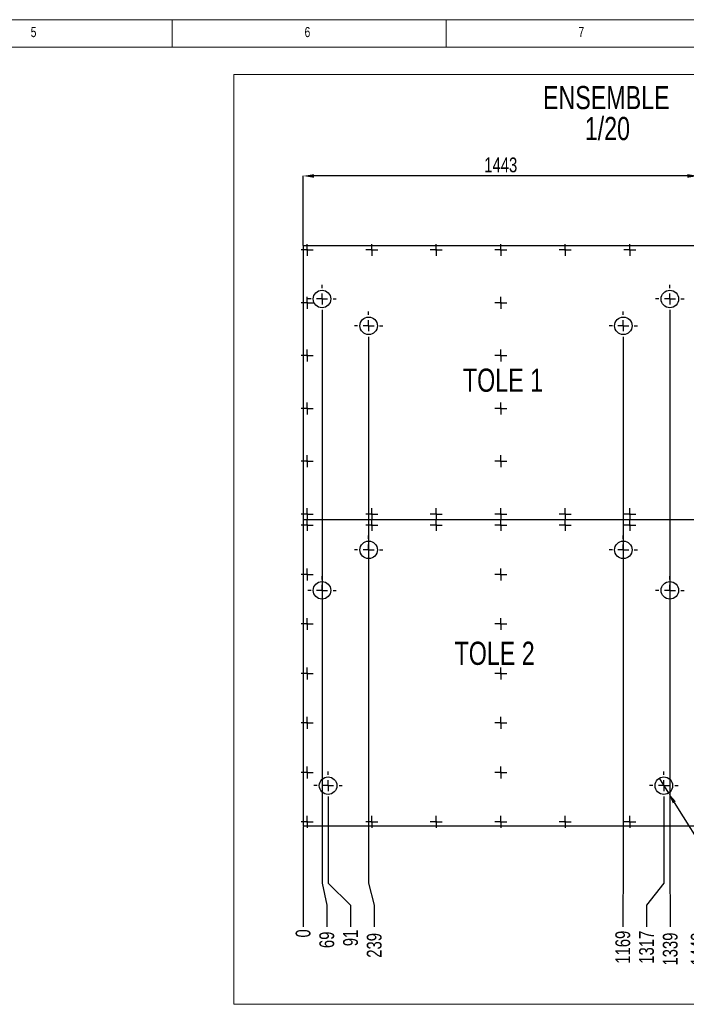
# Model space of a CAD drawing. Header units: millimetres. Extents: x 5 to 415, y 5 to 292.
# Tile 4 of 5: x 232 to 354, y 112 to 292. Entities that reach past the tile are written whole.
import ezdxf

# ---------------------------------------------------------------- set-up
doc = ezdxf.new("R2010")
doc.units = ezdxf.units.MM
doc.header["$PDSIZE"] = -1
doc.linetypes.add('CENTERX2', pattern=[20.32, 12.7, -2.54, 2.54, -2.54])
for name, color, linetype in [('COTES', 1, 'Continuous'), ('GRAVURE', 9, 'Continuous'), ('NOTES', 6, 'Continuous'), ('TRAIT-MIXTES', 3, 'CENTERX2')]:
    doc.layers.add(name, color=color, linetype=linetype)
doc.layers.add('TRAIT-FORT', color=4, linetype='Continuous', lineweight=25)
doc.styles.add('SLDTEXTSTYLE0', font='TXT', dxfattribs={"width": 0.75})
doc.dimstyles.new('SLDDIMSTYLE3', dxfattribs={"dimtxt": 2.7, "dimasz": 0.333333, "dimexe": 0, "dimexo": 0.0625, "dimgap": 0.675, "dimtad": 0, "dimtih": 1, "dimtoh": 1, "dimdec": 0, "dimlfac": 20, "dimrnd": 1e-09, "dimdsep": 46, "dimtxsty": 'SLDTEXTSTYLE0', "dimblk1": 'ORIGIN', "dimblk2": 'ORIGIN', "dimsah": 1, "dimcen": 0.09, "dimadec": 0, "dimazin": 2, "dimtfac": 1, "dimtdec": 0, "dimtofl": 0, "dimtmove": 0, "dimatfit": 3, "dimldrblk": 'ORIGIN', "dimfxl": 1, "dimfrac": 2, "dimtolj": 1, "dimtzin": 12, "dimarcsym": 0})
doc.dimstyles.new('SLDDIMSTYLE4', dxfattribs={"dimtxt": 2.7, "dimasz": 2, "dimexe": 0, "dimexo": 0.0625, "dimgap": 0.675, "dimtad": 0, "dimtih": 1, "dimtoh": 1, "dimdec": 0, "dimlfac": 20, "dimrnd": 1e-09, "dimzin": 12, "dimdsep": 46, "dimtxsty": 'SLDTEXTSTYLE0', "dimsah": 1, "dimcen": 0.09, "dimadec": 0, "dimazin": 3, "dimtfac": 1, "dimtdec": 0, "dimtofl": 0, "dimtmove": 0, "dimatfit": 3, "dimfxl": 1, "dimfrac": 2, "dimtolj": 1, "dimtzin": 12, "dimarcsym": 0})
doc.dimstyles.new('SLDDIMSTYLE5', dxfattribs={"dimtxt": 2.7, "dimasz": 2, "dimexe": 0, "dimexo": 0.0625, "dimgap": 0.675, "dimtad": 0, "dimtih": 1, "dimtoh": 1, "dimdec": 0, "dimlfac": 20, "dimrnd": 1e-09, "dimzin": 12, "dimdsep": 46, "dimtxsty": 'SLDTEXTSTYLE0', "dimblk1": 'NONE', "dimsah": 1, "dimcen": 0, "dimadec": 0, "dimazin": 3, "dimtfac": 1, "dimtdec": 0, "dimtmove": 0, "dimatfit": 3, "dimldrblk": 'NONE', "dimfxl": 1, "dimfrac": 2, "dimtolj": 1, "dimtzin": 12, "dimarcsym": 0})
doc.dimstyles.new('SLDDIMSTYLE6', dxfattribs={"dimtxt": 2.7, "dimasz": 2, "dimexe": 0, "dimexo": 0.0625, "dimgap": 0.675, "dimtad": 1, "dimdec": 0, "dimlfac": 20, "dimrnd": 1e-09, "dimzin": 12, "dimdsep": 46, "dimtxsty": 'SLDTEXTSTYLE0', "dimsah": 1, "dimcen": 0.09, "dimadec": 0, "dimazin": 3, "dimtfac": 1, "dimtdec": 0, "dimtofl": 0, "dimtmove": 0, "dimatfit": 3, "dimfxl": 1, "dimfrac": 2, "dimtolj": 1, "dimtzin": 12, "dimarcsym": 0})

# ---------------------------------------------------------------- blocks, each defined once
blk = doc.blocks.new('SW_NOTE_1')
at = {"layer": 'NOTES', "color": 0, "char_height": 4.233, "attachment_point": 2, "style": 'SLDTEXTSTYLE0'}
for s, insert in [('ENSEMBLE', (13.16, 5.46)), ('1/20', (13.36, -0.19))]:
    blk.add_mtext(s, dxfattribs=dict(at, insert=insert))
blk = doc.blocks.new('_D_27')
at = {"layer": 'COTES', "color": 0, "lineweight": -2, "transparency": 16777216}
blk.add_line((283.9, 144.61), (283.9, 126.23), dxfattribs=at)
at = {"layer": 'Defpoints', "color": 0, "transparency": 16777216}
for p in [(283.9, 144.67), (283.9, 144.67), (283.9, 126.23)]:
    blk.add_point(p, dxfattribs=at)
at = {"layer": 'COTES', "color": 0, "transparency": 16777216, "insert": (283.9, 125.05), "char_height": 2.7, "attachment_point": 5, "rotation": 90, "style": 'SLDTEXTSTYLE0'}
blk.add_mtext('\\A1;0', dxfattribs=at)
blk = doc.blocks.new('_Origin')
at = {"color": 0, "linetype": 'ByBlock', "lineweight": -2}
blk.add_line((0, 0), (-1, 0), dxfattribs=at)
blk.add_circle((0, 0), 0.5, dxfattribs=at)
blk = doc.blocks.new('_D_28')
at = {"layer": 'COTES', "color": 0, "lineweight": -2, "transparency": 16777216}
for p, q in [((287.35, 238.31), (287.35, 134.23)), ((287.35, 134.23), (288.23, 130.23)), ((288.23, 130.23), (288.23, 126.23))]:
    blk.add_line(p, q, dxfattribs=at)
at = {"layer": 'Defpoints', "color": 0, "transparency": 16777216}
for p in [(287.35, 238.37), (283.9, 144.67), (288.23, 126.23)]:
    blk.add_point(p, dxfattribs=at)
at = {"layer": 'COTES', "color": 0, "transparency": 16777216, "insert": (288.23, 123.87), "char_height": 2.7, "attachment_point": 5, "rotation": 90, "style": 'SLDTEXTSTYLE0'}
blk.add_mtext('\\A1;69', dxfattribs=at)
blk = doc.blocks.new('_D_29')
at = {"layer": 'COTES', "color": 0, "lineweight": -2, "transparency": 16777216}
for p, q in [((288.45, 149.38), (288.45, 134.23)), ((288.45, 134.23), (292.56, 130.23)), ((292.56, 130.23), (292.56, 126.23))]:
    blk.add_line(p, q, dxfattribs=at)
at = {"layer": 'Defpoints', "color": 0, "transparency": 16777216}
for p in [(288.45, 149.44), (283.9, 144.67), (292.56, 126.23)]:
    blk.add_point(p, dxfattribs=at)
at = {"layer": 'COTES', "color": 0, "transparency": 16777216, "insert": (292.56, 124.21), "char_height": 2.7, "attachment_point": 5, "rotation": 90, "style": 'SLDTEXTSTYLE0'}
blk.add_mtext('\\A1;91', dxfattribs=at)
blk = doc.blocks.new('_D_30')
at = {"layer": 'COTES', "color": 0, "lineweight": -2, "transparency": 16777216}
for p, q in [((295.85, 233.41), (295.85, 134.23)), ((295.85, 134.23), (296.89, 130.23)), ((296.89, 130.23), (296.89, 126.23))]:
    blk.add_line(p, q, dxfattribs=at)
at = {"layer": 'Defpoints', "color": 0, "transparency": 16777216}
for p in [(295.85, 233.47), (283.9, 144.67), (296.89, 126.23)]:
    blk.add_point(p, dxfattribs=at)
at = {"layer": 'COTES', "color": 0, "transparency": 16777216, "insert": (296.89, 122.86), "char_height": 2.7, "attachment_point": 5, "rotation": 90, "style": 'SLDTEXTSTYLE0'}
blk.add_mtext('\\A1;239', dxfattribs=at)
blk = doc.blocks.new('_D_31')
at = {"layer": 'COTES', "color": 0, "lineweight": -2, "transparency": 16777216}
for p, q in [((342.35, 233.41), (342.35, 134.23)), ((342.35, 134.23), (342.27, 130.23)), ((342.27, 130.23), (342.27, 126.23))]:
    blk.add_line(p, q, dxfattribs=at)
at = {"layer": 'Defpoints', "color": 0, "transparency": 16777216}
for p in [(342.35, 233.47), (283.9, 144.67), (342.27, 126.23)]:
    blk.add_point(p, dxfattribs=at)
at = {"layer": 'COTES', "color": 0, "transparency": 16777216, "insert": (342.27, 122.52), "char_height": 2.7, "attachment_point": 5, "rotation": 90, "style": 'SLDTEXTSTYLE0'}
blk.add_mtext('\\A1;1169', dxfattribs=at)
blk = doc.blocks.new('_D_32')
at = {"layer": 'COTES', "color": 0, "lineweight": -2, "transparency": 16777216}
for p, q in [((349.75, 149.38), (349.75, 134.23)), ((349.75, 134.23), (346.6, 130.23)), ((346.6, 130.23), (346.6, 126.23))]:
    blk.add_line(p, q, dxfattribs=at)
at = {"layer": 'Defpoints', "color": 0, "transparency": 16777216}
for p in [(349.75, 149.44), (283.9, 144.67), (346.6, 126.23)]:
    blk.add_point(p, dxfattribs=at)
at = {"layer": 'COTES', "color": 0, "transparency": 16777216, "insert": (346.6, 122.52), "char_height": 2.7, "attachment_point": 5, "rotation": 90, "style": 'SLDTEXTSTYLE0'}
blk.add_mtext('\\A1;1317', dxfattribs=at)
blk = doc.blocks.new('_D_33')
at = {"layer": 'COTES', "color": 0, "lineweight": -2, "transparency": 16777216}
for p, q in [((350.85, 238.31), (350.85, 134.23)), ((350.85, 134.23), (350.93, 130.23)), ((350.93, 130.23), (350.93, 126.23))]:
    blk.add_line(p, q, dxfattribs=at)
at = {"layer": 'Defpoints', "color": 0, "transparency": 16777216}
for p in [(350.85, 238.37), (283.9, 144.67), (350.93, 126.23)]:
    blk.add_point(p, dxfattribs=at)
at = {"layer": 'COTES', "color": 0, "transparency": 16777216, "insert": (350.93, 122.18), "char_height": 2.7, "attachment_point": 5, "rotation": 90, "style": 'SLDTEXTSTYLE0'}
blk.add_mtext('\\A1;1339', dxfattribs=at)
blk = doc.blocks.new('_D_34')
at = {"layer": 'COTES', "color": 0, "lineweight": -2, "transparency": 16777216}
blk.add_line((356.05, 144.61), (356.05, 126.23), dxfattribs=at)
at = {"layer": 'Defpoints', "color": 0, "transparency": 16777216}
for p in [(283.9, 144.67), (356.05, 144.67), (356.05, 126.23)]:
    blk.add_point(p, dxfattribs=at)
at = {"layer": 'COTES', "color": 0, "transparency": 16777216, "insert": (356.05, 122.18), "char_height": 2.7, "attachment_point": 5, "rotation": 90, "style": 'SLDTEXTSTYLE0'}
blk.add_mtext('\\A1;1443', dxfattribs=at)
blk = doc.blocks.new('_D_35')
at = {"layer": 'COTES', "color": 0, "lineweight": -2, "transparency": 16777216}
for p, q in [((348.9, 153.4), (350.6, 150.69)), ((360.36, 135.12), (351.67, 148.99)), ((364.27, 135.12), (360.36, 135.12))]:
    blk.add_line(p, q, dxfattribs=at)
at = {"layer": 'COTES', "color": 0, "transparency": 16777216}
blk.add_solid([(351.95, 149.17), (351.38, 148.81), (350.6, 150.69)], dxfattribs=at)
at = {"layer": 'Defpoints', "color": 0, "transparency": 16777216}
for p in [(348.9, 153.4), (350.6, 150.69)]:
    blk.add_point(p, dxfattribs=at)
at = {"layer": 'COTES', "color": 0, "transparency": 16777216, "insert": (364.94, 136.47), "char_height": 2.7, "attachment_point": 1, "style": 'SLDTEXTSTYLE0'}
blk.add_mtext('\\A1;10x GRAVURES ∅64', dxfattribs=at)
blk = doc.blocks.new('_None')
blk = doc.blocks.new('_D_36')
at = {"layer": 'COTES', "color": 0, "lineweight": -2, "transparency": 16777216}
for p, q in [((283.9, 250.73), (283.9, 263.45)), ((354.05, 263.45), (285.9, 263.45)), ((356.05, 250.73), (356.05, 263.45))]:
    blk.add_line(p, q, dxfattribs=at)
at = {"layer": 'COTES', "color": 0, "transparency": 16777216}
for points in [[(285.9, 263.78), (285.9, 263.11), (283.9, 263.45)], [(354.05, 263.78), (354.05, 263.11), (356.05, 263.45)]]:
    blk.add_solid(points, dxfattribs=at)
at = {"layer": 'Defpoints', "color": 0, "transparency": 16777216}
for p in [(283.9, 263.45), (283.9, 250.67), (356.05, 250.67)]:
    blk.add_point(p, dxfattribs=at)
at = {"layer": 'COTES', "color": 0, "transparency": 16777216, "insert": (319.98, 266.82), "char_height": 2.7, "attachment_point": 2, "style": 'SLDTEXTSTYLE0'}
blk.add_mtext('\\A1;1443', dxfattribs=at)
blk = doc.blocks.new('SW_CENTERMARKSYMBOL_35')
at = {"layer": 'TRAIT-MIXTES', "color": 0}
for p, q in [((-1, 0), (-1.09, 0)), ((0, 0), (-1, 0)), ((0, 1), (0, 1.09)), ((0, 0), (0, 1)), ((0, 0), (0, -1)), ((0, 0), (1, 0)), ((1, 0), (1.09, 0)), ((0, -1), (0, -1.09))]:
    blk.add_line(p, q, dxfattribs=at)
blk = doc.blocks.new('SW_CENTERMARKSYMBOL_36')
at = {"layer": 'TRAIT-MIXTES', "color": 0}
for p, q in [((-1, 0), (-1.09, 0)), ((0, 0), (-1, 0)), ((0, 1), (0, 1.09)), ((0, 0), (0, 1)), ((0, 0), (0, -1)), ((0, 0), (1, 0)), ((1, 0), (1.09, 0)), ((0, -1), (0, -1.09))]:
    blk.add_line(p, q, dxfattribs=at)
blk = doc.blocks.new('SW_CENTERMARKSYMBOL_37')
at = {"layer": 'TRAIT-MIXTES', "color": 0}
for p, q in [((-1, 0), (-1.09, 0)), ((0, 0), (-1, 0)), ((0, 1), (0, 1.09)), ((0, 0), (0, 1)), ((0, 0), (0, -1)), ((0, 0), (1, 0)), ((1, 0), (1.09, 0)), ((0, -1), (0, -1.09))]:
    blk.add_line(p, q, dxfattribs=at)
blk = doc.blocks.new('SW_CENTERMARKSYMBOL_38')
at = {"layer": 'TRAIT-MIXTES', "color": 0}
for p, q in [((-1, 0), (-1.09, 0)), ((0, 0), (-1, 0)), ((0, 1), (0, 1.09)), ((0, 0), (0, 1)), ((0, 0), (0, -1)), ((0, 0), (1, 0)), ((1, 0), (1.09, 0)), ((0, -1), (0, -1.09))]:
    blk.add_line(p, q, dxfattribs=at)
blk = doc.blocks.new('SW_CENTERMARKSYMBOL_39')
at = {"layer": 'TRAIT-MIXTES', "color": 0}
for p, q in [((-1, 0), (-1.09, 0)), ((0, 0), (-1, 0)), ((0, 1), (0, 1.09)), ((0, 0), (0, 1)), ((0, 0), (0, -1)), ((0, 0), (1, 0)), ((1, 0), (1.09, 0)), ((0, -1), (0, -1.09))]:
    blk.add_line(p, q, dxfattribs=at)
blk = doc.blocks.new('SW_CENTERMARKSYMBOL_45')
at = {"layer": 'TRAIT-MIXTES', "color": 0}
for p, q in [((-1, 0), (-1.09, 0)), ((0, 0), (-1, 0)), ((0, 1), (0, 1.09)), ((0, 0), (0, 1)), ((0, 0), (0, -1)), ((0, 0), (1, 0)), ((1, 0), (1.09, 0)), ((0, -1), (0, -1.09))]:
    blk.add_line(p, q, dxfattribs=at)
blk = doc.blocks.new('SW_CENTERMARKSYMBOL_46')
at = {"layer": 'TRAIT-MIXTES', "color": 0}
for p, q in [((-1, 0), (-1.09, 0)), ((0, 0), (-1, 0)), ((0, 1), (0, 1.09)), ((0, 0), (0, 1)), ((0, 0), (0, -1)), ((0, 0), (1, 0)), ((1, 0), (1.09, 0)), ((0, -1), (0, -1.09))]:
    blk.add_line(p, q, dxfattribs=at)
blk = doc.blocks.new('SW_CENTERMARKSYMBOL_47')
at = {"layer": 'TRAIT-MIXTES', "color": 0}
for p, q in [((-1, 0), (-1.09, 0)), ((0, 0), (-1, 0)), ((0, 1), (0, 1.09)), ((0, 0), (0, 1)), ((0, 0), (0, -1)), ((0, 0), (1, 0)), ((1, 0), (1.09, 0)), ((0, -1), (0, -1.09))]:
    blk.add_line(p, q, dxfattribs=at)
blk = doc.blocks.new('SW_CENTERMARKSYMBOL_48')
at = {"layer": 'TRAIT-MIXTES', "color": 0}
for p, q in [((-1, 0), (-1.09, 0)), ((0, 0), (-1, 0)), ((0, 1), (0, 1.09)), ((0, 0), (0, 1)), ((0, 0), (0, -1)), ((0, 0), (1, 0)), ((1, 0), (1.09, 0)), ((0, -1), (0, -1.09))]:
    blk.add_line(p, q, dxfattribs=at)
blk = doc.blocks.new('SW_CENTERMARKSYMBOL_49')
at = {"layer": 'TRAIT-MIXTES', "color": 0}
for p, q in [((-1, 0), (-1.09, 0)), ((0, 0), (-1, 0)), ((0, 1), (0, 1.09)), ((0, 0), (0, 1)), ((0, 0), (0, -1)), ((0, 0), (1, 0)), ((1, 0), (1.09, 0)), ((0, -1), (0, -1.09))]:
    blk.add_line(p, q, dxfattribs=at)
blk = doc.blocks.new('SW_CENTERMARKSYMBOL_51')
at = {"layer": 'TRAIT-MIXTES', "color": 0}
for p, q in [((-1, 0), (-1.09, 0)), ((0, 0), (-1, 0)), ((0, 1), (0, 1.09)), ((0, 0), (0, 1)), ((0, 0), (0, -1)), ((0, 0), (1, 0)), ((1, 0), (1.09, 0)), ((0, -1), (0, -1.09))]:
    blk.add_line(p, q, dxfattribs=at)
blk = doc.blocks.new('SW_CENTERMARKSYMBOL_52')
at = {"layer": 'TRAIT-MIXTES', "color": 0}
for p, q in [((-1, 0), (-1.09, 0)), ((0, 0), (-1, 0)), ((0, 1), (0, 1.09)), ((0, 0), (0, 1)), ((0, 0), (0, -1)), ((0, 0), (1, 0)), ((1, 0), (1.09, 0)), ((0, -1), (0, -1.09))]:
    blk.add_line(p, q, dxfattribs=at)
blk = doc.blocks.new('SW_CENTERMARKSYMBOL_53')
at = {"layer": 'TRAIT-MIXTES', "color": 0}
for p, q in [((-1, 0), (-1.09, 0)), ((0, 0), (-1, 0)), ((0, 1), (0, 1.09)), ((0, 0), (0, 1)), ((0, 0), (0, -1)), ((0, 0), (1, 0)), ((1, 0), (1.09, 0)), ((0, -1), (0, -1.09))]:
    blk.add_line(p, q, dxfattribs=at)
blk = doc.blocks.new('SW_CENTERMARKSYMBOL_54')
at = {"layer": 'TRAIT-MIXTES', "color": 0}
for p, q in [((-1, 0), (-1.09, 0)), ((0, 0), (-1, 0)), ((0, 1), (0, 1.09)), ((0, 0), (0, 1)), ((0, 0), (0, -1)), ((0, 0), (1, 0)), ((1, 0), (1.09, 0)), ((0, -1), (0, -1.09))]:
    blk.add_line(p, q, dxfattribs=at)
blk = doc.blocks.new('SW_CENTERMARKSYMBOL_55')
at = {"layer": 'TRAIT-MIXTES', "color": 0}
for p, q in [((-1, 0), (-1.09, 0)), ((0, 0), (-1, 0)), ((0, 1), (0, 1.09)), ((0, 0), (0, 1)), ((0, 0), (0, -1)), ((0, 0), (1, 0)), ((1, 0), (1.09, 0)), ((0, -1), (0, -1.09))]:
    blk.add_line(p, q, dxfattribs=at)
blk = doc.blocks.new('SW_CENTERMARKSYMBOL_56')
at = {"layer": 'TRAIT-MIXTES', "color": 0}
for p, q in [((-1, 0), (-1.09, 0)), ((0, 0), (-1, 0)), ((0, 1), (0, 1.09)), ((0, 0), (0, 1)), ((0, 0), (0, -1)), ((0, 0), (1, 0)), ((1, 0), (1.09, 0)), ((0, -1), (0, -1.09))]:
    blk.add_line(p, q, dxfattribs=at)
blk = doc.blocks.new('SW_CENTERMARKSYMBOL_58')
at = {"layer": 'TRAIT-MIXTES', "color": 0}
for p, q in [((-1, 0), (-1.09, 0)), ((0, 0), (-1, 0)), ((0, 1), (0, 1.09)), ((0, 0), (0, 1)), ((0, 0), (0, -1)), ((0, 0), (1, 0)), ((1, 0), (1.09, 0)), ((0, -1), (0, -1.09))]:
    blk.add_line(p, q, dxfattribs=at)
blk = doc.blocks.new('SW_CENTERMARKSYMBOL_59')
at = {"layer": 'TRAIT-MIXTES', "color": 0}
for p, q in [((-1, 0), (-1.09, 0)), ((0, 0), (-1, 0)), ((0, 1), (0, 1.09)), ((0, 0), (0, 1)), ((0, 0), (0, -1)), ((0, 0), (1, 0)), ((1, 0), (1.09, 0)), ((0, -1), (0, -1.09))]:
    blk.add_line(p, q, dxfattribs=at)
blk = doc.blocks.new('SW_CENTERMARKSYMBOL_60')
at = {"layer": 'TRAIT-MIXTES', "color": 0}
for p, q in [((-1, 0), (-1.09, 0)), ((0, 0), (-1, 0)), ((0, 1), (0, 1.09)), ((0, 0), (0, 1)), ((0, 0), (0, -1)), ((0, 0), (1, 0)), ((1, 0), (1.09, 0)), ((0, -1), (0, -1.09))]:
    blk.add_line(p, q, dxfattribs=at)
blk = doc.blocks.new('SW_CENTERMARKSYMBOL_61')
at = {"layer": 'TRAIT-MIXTES', "color": 0}
for p, q in [((-1, 0), (-1.09, 0)), ((0, 0), (-1, 0)), ((0, 1), (0, 1.09)), ((0, 0), (0, 1)), ((0, 0), (0, -1)), ((0, 0), (1, 0)), ((1, 0), (1.09, 0)), ((0, -1), (0, -1.09))]:
    blk.add_line(p, q, dxfattribs=at)
blk = doc.blocks.new('SW_CENTERMARKSYMBOL_62')
at = {"layer": 'TRAIT-MIXTES', "color": 0}
for p, q in [((-1, 0), (-1.09, 0)), ((0, 0), (-1, 0)), ((0, 1), (0, 1.09)), ((0, 0), (0, 1)), ((0, 0), (0, -1)), ((0, 0), (1, 0)), ((1, 0), (1.09, 0)), ((0, -1), (0, -1.09))]:
    blk.add_line(p, q, dxfattribs=at)
blk = doc.blocks.new('SW_CENTERMARKSYMBOL_63')
at = {"layer": 'TRAIT-MIXTES', "color": 0}
for p, q in [((-1, 0), (-1.09, 0)), ((0, 0), (-1, 0)), ((0, 1), (0, 1.09)), ((0, 0), (0, 1)), ((0, 0), (0, -1)), ((0, 0), (1, 0)), ((1, 0), (1.09, 0)), ((0, -1), (0, -1.09))]:
    blk.add_line(p, q, dxfattribs=at)
blk = doc.blocks.new('SW_CENTERMARKSYMBOL_64')
at = {"layer": 'TRAIT-MIXTES', "color": 0}
for p, q in [((-1, 0), (-1.09, 0)), ((0, 0), (-1, 0)), ((0, 1), (0, 1.09)), ((0, 0), (0, 1)), ((0, 0), (0, -1)), ((0, 0), (1, 0)), ((1, 0), (1.09, 0)), ((0, -1), (0, -1.09))]:
    blk.add_line(p, q, dxfattribs=at)
blk = doc.blocks.new('SW_CENTERMARKSYMBOL_65')
at = {"layer": 'TRAIT-MIXTES', "color": 0}
for p, q in [((-1, 0), (-1.09, 0)), ((0, 0), (-1, 0)), ((0, 1), (0, 1.09)), ((0, 0), (0, 1)), ((0, 0), (0, -1)), ((0, 0), (1, 0)), ((1, 0), (1.09, 0)), ((0, -1), (0, -1.09))]:
    blk.add_line(p, q, dxfattribs=at)
blk = doc.blocks.new('SW_CENTERMARKSYMBOL_66')
at = {"layer": 'TRAIT-MIXTES', "color": 0}
for p, q in [((-1, 0), (-1.09, 0)), ((0, 0), (-1, 0)), ((0, 1), (0, 1.09)), ((0, 0), (0, 1)), ((0, 0), (0, -1)), ((0, 0), (1, 0)), ((1, 0), (1.09, 0)), ((0, -1), (0, -1.09))]:
    blk.add_line(p, q, dxfattribs=at)
blk = doc.blocks.new('SW_CENTERMARKSYMBOL_67')
at = {"layer": 'TRAIT-MIXTES', "color": 0}
for p, q in [((-1, 0), (-1.09, 0)), ((0, 0), (-1, 0)), ((0, 1), (0, 1.09)), ((0, 0), (0, 1)), ((0, 0), (0, -1)), ((0, 0), (1, 0)), ((1, 0), (1.09, 0)), ((0, -1), (0, -1.09))]:
    blk.add_line(p, q, dxfattribs=at)
blk = doc.blocks.new('SW_CENTERMARKSYMBOL_72')
at = {"layer": 'TRAIT-MIXTES', "color": 0}
for p, q in [((-1, 0), (-1.09, 0)), ((0, 0), (-1, 0)), ((0, 1), (0, 1.09)), ((0, 0), (0, 1)), ((0, 0), (0, -1)), ((0, 0), (1, 0)), ((1, 0), (1.09, 0)), ((0, -1), (0, -1.09))]:
    blk.add_line(p, q, dxfattribs=at)
blk = doc.blocks.new('SW_CENTERMARKSYMBOL_73')
at = {"layer": 'TRAIT-MIXTES', "color": 0}
for p, q in [((-1, 0), (-1.09, 0)), ((0, 0), (-1, 0)), ((0, 1), (0, 1.09)), ((0, 0), (0, 1)), ((0, 0), (0, -1)), ((0, 0), (1, 0)), ((1, 0), (1.09, 0)), ((0, -1), (0, -1.09))]:
    blk.add_line(p, q, dxfattribs=at)
blk = doc.blocks.new('SW_CENTERMARKSYMBOL_74')
at = {"layer": 'TRAIT-MIXTES', "color": 0}
for p, q in [((-1, 0), (-1.09, 0)), ((0, 0), (-1, 0)), ((0, 1), (0, 1.09)), ((0, 0), (0, 1)), ((0, 0), (0, -1)), ((0, 0), (1, 0)), ((1, 0), (1.09, 0)), ((0, -1), (0, -1.09))]:
    blk.add_line(p, q, dxfattribs=at)
blk = doc.blocks.new('SW_CENTERMARKSYMBOL_75')
at = {"layer": 'TRAIT-MIXTES', "color": 0}
for p, q in [((-1, 0), (-1.09, 0)), ((0, 0), (-1, 0)), ((0, 1), (0, 1.09)), ((0, 0), (0, 1)), ((0, 0), (0, -1)), ((0, 0), (1, 0)), ((1, 0), (1.09, 0)), ((0, -1), (0, -1.09))]:
    blk.add_line(p, q, dxfattribs=at)
blk = doc.blocks.new('SW_CENTERMARKSYMBOL_77')
at = {"layer": 'TRAIT-MIXTES', "color": 0}
for p, q in [((-1, 0), (-1.09, 0)), ((0, 0), (-1, 0)), ((0, 1), (0, 1.09)), ((0, 0), (0, 1)), ((0, 0), (0, -1)), ((0, 0), (1, 0)), ((1, 0), (1.09, 0)), ((0, -1), (0, -1.09))]:
    blk.add_line(p, q, dxfattribs=at)
blk = doc.blocks.new('SW_CENTERMARKSYMBOL_78')
at = {"layer": 'TRAIT-MIXTES', "color": 0}
for p, q in [((-1, 0), (-1.09, 0)), ((0, 0), (-1, 0)), ((0, 1), (0, 1.09)), ((0, 0), (0, 1)), ((0, 0), (0, -1)), ((0, 0), (1, 0)), ((1, 0), (1.09, 0)), ((0, -1), (0, -1.09))]:
    blk.add_line(p, q, dxfattribs=at)
blk = doc.blocks.new('SW_CENTERMARKSYMBOL_79')
at = {"layer": 'TRAIT-MIXTES', "color": 0}
for p, q in [((-1, 0), (-1.09, 0)), ((0, 0), (-1, 0)), ((0, 1), (0, 1.09)), ((0, 0), (0, 1)), ((0, 0), (0, -1)), ((0, 0), (1, 0)), ((1, 0), (1.09, 0)), ((0, -1), (0, -1.09))]:
    blk.add_line(p, q, dxfattribs=at)
blk = doc.blocks.new('SW_CENTERMARKSYMBOL_80')
at = {"layer": 'TRAIT-MIXTES', "color": 0}
for p, q in [((-1, 0), (-1.09, 0)), ((0, 0), (-1, 0)), ((0, 1), (0, 1.09)), ((0, 0), (0, 1)), ((0, 0), (0, -1)), ((0, 0), (1, 0)), ((1, 0), (1.09, 0)), ((0, -1), (0, -1.09))]:
    blk.add_line(p, q, dxfattribs=at)
blk = doc.blocks.new('SW_CENTERMARKSYMBOL_81')
at = {"layer": 'TRAIT-MIXTES', "color": 0}
for p, q in [((-1, 0), (-1.09, 0)), ((0, 0), (-1, 0)), ((0, 1), (0, 1.09)), ((0, 0), (0, 1)), ((0, 0), (0, -1)), ((0, 0), (1, 0)), ((1, 0), (1.09, 0)), ((0, -1), (0, -1.09))]:
    blk.add_line(p, q, dxfattribs=at)
blk = doc.blocks.new('SW_CENTERMARKSYMBOL_82')
at = {"layer": 'TRAIT-MIXTES', "color": 0}
for p, q in [((-1, 0), (-1.09, 0)), ((0, 0), (-1, 0)), ((0, 1), (0, 1.09)), ((0, 0), (0, 1)), ((0, 0), (0, -1)), ((0, 0), (1, 0)), ((1, 0), (1.09, 0)), ((0, -1), (0, -1.09))]:
    blk.add_line(p, q, dxfattribs=at)
blk = doc.blocks.new('SW_CENTERMARKSYMBOL_83')
at = {"layer": 'TRAIT-MIXTES', "color": 0}
for p, q in [((-1, 0), (-1.09, 0)), ((0, 0), (-1, 0)), ((0, 1), (0, 1.09)), ((0, 0), (0, 1)), ((0, 0), (0, -1)), ((0, 0), (1, 0)), ((1, 0), (1.09, 0)), ((0, -1), (0, -1.09))]:
    blk.add_line(p, q, dxfattribs=at)
blk = doc.blocks.new('SW_CENTERMARKSYMBOL_84')
at = {"layer": 'TRAIT-MIXTES', "color": 0}
for p, q in [((-1, 0), (-1.09, 0)), ((0, 0), (-1, 0)), ((0, 1), (0, 1.09)), ((0, 0), (0, 1)), ((0, 0), (0, -1)), ((0, 0), (1, 0)), ((1, 0), (1.09, 0)), ((0, -1), (0, -1.09))]:
    blk.add_line(p, q, dxfattribs=at)
blk = doc.blocks.new('SW_CENTERMARKSYMBOL_85')
at = {"layer": 'TRAIT-MIXTES', "color": 0}
for p, q in [((-1, 0), (-1.09, 0)), ((0, 0), (-1, 0)), ((0, 1), (0, 1.09)), ((0, 0), (0, 1)), ((0, 0), (0, -1)), ((0, 0), (1, 0)), ((1, 0), (1.09, 0)), ((0, -1), (0, -1.09))]:
    blk.add_line(p, q, dxfattribs=at)
blk = doc.blocks.new('SW_CENTERMARKSYMBOL_87')
at = {"layer": 'TRAIT-MIXTES', "color": 0}
for p, q in [((-1, 0), (-1.09, 0)), ((0, 0), (-1, 0)), ((0, 1), (0, 1.09)), ((0, 0), (0, 1)), ((0, 0), (0, -1)), ((0, 0), (1, 0)), ((1, 0), (1.09, 0)), ((0, -1), (0, -1.09))]:
    blk.add_line(p, q, dxfattribs=at)
blk = doc.blocks.new('SW_CENTERMARKSYMBOL_88')
at = {"layer": 'TRAIT-MIXTES', "color": 0}
for p, q in [((-1, 0), (-1.09, 0)), ((0, 0), (-1, 0)), ((0, 1), (0, 1.09)), ((0, 0), (0, 1)), ((0, 0), (0, -1)), ((0, 0), (1, 0)), ((1, 0), (1.09, 0)), ((0, -1), (0, -1.09))]:
    blk.add_line(p, q, dxfattribs=at)
blk = doc.blocks.new('SW_CENTERMARKSYMBOL_89')
at = {"layer": 'TRAIT-MIXTES', "color": 0}
for p, q in [((-1, 0), (-1.09, 0)), ((0, 0), (-1, 0)), ((0, 1), (0, 1.09)), ((0, 0), (0, 1)), ((0, 0), (0, -1)), ((0, 0), (1, 0)), ((1, 0), (1.09, 0)), ((0, -1), (0, -1.09))]:
    blk.add_line(p, q, dxfattribs=at)
blk = doc.blocks.new('SW_CENTERMARKSYMBOL_90')
at = {"layer": 'TRAIT-MIXTES', "color": 0}
for p, q in [((0, 2), (0, 2.6)), ((-2, 0), (-2.6, 0)), ((0, 0), (-1, 0)), ((0, 0), (0, 1)), ((0, 0), (0, -1)), ((0, 0), (1, 0)), ((2, 0), (2.6, 0)), ((0, -2), (0, -2.6))]:
    blk.add_line(p, q, dxfattribs=at)
blk = doc.blocks.new('SW_CENTERMARKSYMBOL_91')
at = {"layer": 'TRAIT-MIXTES', "color": 0}
for p, q in [((0, 2), (0, 2.6)), ((-2, 0), (-2.6, 0)), ((0, 0), (-1, 0)), ((0, 0), (0, 1)), ((0, 0), (0, -1)), ((0, 0), (1, 0)), ((2, 0), (2.6, 0)), ((0, -2), (0, -2.6))]:
    blk.add_line(p, q, dxfattribs=at)
blk = doc.blocks.new('SW_CENTERMARKSYMBOL_92')
at = {"layer": 'TRAIT-MIXTES', "color": 0}
for p, q in [((0, 2), (0, 2.6)), ((-2, 0), (-2.6, 0)), ((0, 0), (-1, 0)), ((0, 0), (0, 1)), ((0, 0), (0, -1)), ((0, 0), (1, 0)), ((2, 0), (2.6, 0)), ((0, -2), (0, -2.6))]:
    blk.add_line(p, q, dxfattribs=at)
blk = doc.blocks.new('SW_CENTERMARKSYMBOL_93')
at = {"layer": 'TRAIT-MIXTES', "color": 0}
for p, q in [((0, 2), (0, 2.6)), ((-2, 0), (-2.6, 0)), ((0, 0), (-1, 0)), ((0, 0), (0, 1)), ((0, 0), (0, -1)), ((0, 0), (1, 0)), ((2, 0), (2.6, 0)), ((0, -2), (0, -2.6))]:
    blk.add_line(p, q, dxfattribs=at)
blk = doc.blocks.new('SW_CENTERMARKSYMBOL_94')
at = {"layer": 'TRAIT-MIXTES', "color": 0}
for p, q in [((0, 2), (0, 2.6)), ((-2, 0), (-2.6, 0)), ((0, 0), (-1, 0)), ((0, 0), (0, 1)), ((0, 0), (0, -1)), ((0, 0), (1, 0)), ((2, 0), (2.6, 0)), ((0, -2), (0, -2.6))]:
    blk.add_line(p, q, dxfattribs=at)
blk = doc.blocks.new('SW_CENTERMARKSYMBOL_95')
at = {"layer": 'TRAIT-MIXTES', "color": 0}
for p, q in [((0, 2), (0, 2.6)), ((-2, 0), (-2.6, 0)), ((0, 0), (-1, 0)), ((0, 0), (0, 1)), ((0, 0), (0, -1)), ((0, 0), (1, 0)), ((2, 0), (2.6, 0)), ((0, -2), (0, -2.6))]:
    blk.add_line(p, q, dxfattribs=at)
blk = doc.blocks.new('SW_CENTERMARKSYMBOL_96')
at = {"layer": 'TRAIT-MIXTES', "color": 0}
for p, q in [((0, 2), (0, 2.6)), ((-2, 0), (-2.6, 0)), ((0, 0), (-1, 0)), ((0, 0), (0, 1)), ((0, 0), (0, -1)), ((0, 0), (1, 0)), ((2, 0), (2.6, 0)), ((0, -2), (0, -2.6))]:
    blk.add_line(p, q, dxfattribs=at)
blk = doc.blocks.new('SW_CENTERMARKSYMBOL_97')
at = {"layer": 'TRAIT-MIXTES', "color": 0}
for p, q in [((0, 2), (0, 2.6)), ((-2, 0), (-2.6, 0)), ((0, 0), (-1, 0)), ((0, 0), (0, 1)), ((0, 0), (0, -1)), ((0, 0), (1, 0)), ((2, 0), (2.6, 0)), ((0, -2), (0, -2.6))]:
    blk.add_line(p, q, dxfattribs=at)
blk = doc.blocks.new('SW_CENTERMARKSYMBOL_98')
at = {"layer": 'TRAIT-MIXTES', "color": 0}
for p, q in [((0, 2), (0, 2.6)), ((-2, 0), (-2.6, 0)), ((0, 0), (-1, 0)), ((0, 0), (0, 1)), ((0, 0), (0, -1)), ((0, 0), (1, 0)), ((2, 0), (2.6, 0)), ((0, -2), (0, -2.6))]:
    blk.add_line(p, q, dxfattribs=at)
blk = doc.blocks.new('SW_CENTERMARKSYMBOL_99')
at = {"layer": 'TRAIT-MIXTES', "color": 0}
for p, q in [((0, 2), (0, 2.6)), ((-2, 0), (-2.6, 0)), ((0, 0), (-1, 0)), ((0, 0), (0, 1)), ((0, 0), (0, -1)), ((0, 0), (1, 0)), ((2, 0), (2.6, 0)), ((0, -2), (0, -2.6))]:
    blk.add_line(p, q, dxfattribs=at)

msp = doc.modelspace()

# ---------------------------------------------------------------- linework, layer by layer
at = {"lineweight": 18}
for p, q in [((415, 292), (5, 292)), ((260, 287), (260, 292)), ((310, 292), (310, 287)), ((410, 287), (10, 287)), ((271.2186, 281.9617), (404.2767, 281.9617)), ((271.2186, 281.9617), (271.2186, 112.0908)), ((271.2186, 112.0908), (404.2767, 112.0908))]:
    msp.add_line(p, q, dxfattribs=at)
at = {"layer": 'GRAVURE', "lineweight": 25}
for centre in [(287.3533, 240.9715), (350.8533, 240.9715), (295.8533, 236.0715), (342.3533, 236.0715), (295.8533, 195.1215), (342.3533, 195.1215), (287.3533, 187.7215), (350.8533, 187.7215), (288.4533, 152.0415), (349.7533, 152.0415)]:
    msp.add_circle(centre, 1.6, dxfattribs=at)
at = {"layer": 'TRAIT-FORT', "lineweight": 25}
for p, q in [((356.0546, 250.6717), (283.9044, 250.6717)), ((283.9044, 250.6717), (283.9044, 200.6717)), ((283.9044, 200.6717), (356.0546, 200.6717)), ((283.9044, 200.6667), (283.9044, 144.6717)), ((283.9044, 200.6667), (356.0546, 200.6667)), ((283.9044, 144.6717), (356.0546, 144.6717))]:
    msp.add_line(p, q, dxfattribs=at)
for centre in [(284.6544, 249.9217), (296.4294, 249.9217), (308.2044, 249.9217), (319.9795, 249.9217), (331.7545, 249.9217), (343.5295, 249.9217), (284.6544, 240.2707), (319.9795, 240.2707), (284.6544, 230.6197), (319.9795, 230.6197), (284.6544, 220.9687), (319.9795, 220.9687), (284.6544, 211.3177), (319.9795, 211.3177), (284.6544, 201.6667), (296.4294, 201.6667), (308.2044, 201.6667), (319.9795, 201.6667), (331.7545, 201.6667), (343.5295, 201.6667), (284.6544, 199.6667), (296.4294, 199.6667), (308.2044, 199.6667), (319.9795, 199.6667), (331.7545, 199.6667), (343.5295, 199.6667), (284.6544, 190.6259), (319.9795, 190.6259), (284.6544, 181.585), (319.9795, 181.585), (284.6544, 172.5442), (319.9795, 172.5442), (284.6544, 163.5034), (319.9795, 163.5034), (284.6544, 154.4625), (319.9795, 154.4625), (284.6544, 145.4217), (296.4294, 145.4217), (308.2044, 145.4217), (319.9795, 145.4217), (331.7545, 145.4217), (343.5295, 145.4217)]:
    msp.add_circle(centre, 0.09, dxfattribs=at)

# ---------------------------------------------------------------- block references
at = {"layer": 'NOTES'}
msp.add_blockref('SW_NOTE_1', (326.0876, 274.4257), dxfattribs=at)
at = {"layer": 'TRAIT-MIXTES'}
for name, p in [('SW_CENTERMARKSYMBOL_89', (284.6544, 249.9217)), ('SW_CENTERMARKSYMBOL_88', (296.4294, 249.9217)), ('SW_CENTERMARKSYMBOL_87', (308.2044, 249.9217)), ('SW_CENTERMARKSYMBOL_83', (319.9795, 249.9217)), ('SW_CENTERMARKSYMBOL_84', (331.7545, 249.9217)), ('SW_CENTERMARKSYMBOL_85', (343.5295, 249.9217)), ('SW_CENTERMARKSYMBOL_91', (287.3533, 240.9715)), ('SW_CENTERMARKSYMBOL_92', (350.8533, 240.9715)), ('SW_CENTERMARKSYMBOL_75', (284.6544, 240.2707)), ('SW_CENTERMARKSYMBOL_67', (319.9795, 240.2707)), ('SW_CENTERMARKSYMBOL_90', (295.8533, 236.0715)), ('SW_CENTERMARKSYMBOL_93', (342.3533, 236.0715)), ('SW_CENTERMARKSYMBOL_74', (284.6544, 230.6197)), ('SW_CENTERMARKSYMBOL_66', (319.9795, 230.6197)), ('SW_CENTERMARKSYMBOL_73', (284.6544, 220.9687)), ('SW_CENTERMARKSYMBOL_65', (319.9795, 220.9687)), ('SW_CENTERMARKSYMBOL_72', (284.6544, 211.3177)), ('SW_CENTERMARKSYMBOL_64', (319.9795, 211.3177)), ('SW_CENTERMARKSYMBOL_82', (284.6544, 201.6667)), ('SW_CENTERMARKSYMBOL_81', (296.4294, 201.6667)), ('SW_CENTERMARKSYMBOL_80', (308.2044, 201.6667)), ('SW_CENTERMARKSYMBOL_79', (319.9795, 201.6667)), ('SW_CENTERMARKSYMBOL_78', (331.7545, 201.6667)), ('SW_CENTERMARKSYMBOL_77', (343.5295, 201.6667)), ('SW_CENTERMARKSYMBOL_63', (284.6544, 199.6667)), ('SW_CENTERMARKSYMBOL_62', (296.4294, 199.6667)), ('SW_CENTERMARKSYMBOL_61', (308.2044, 199.6667)), ('SW_CENTERMARKSYMBOL_60', (319.9795, 199.6667)), ('SW_CENTERMARKSYMBOL_59', (331.7545, 199.6667)), ('SW_CENTERMARKSYMBOL_58', (343.5295, 199.6667)), ('SW_CENTERMARKSYMBOL_99', (295.8533, 195.1215)), ('SW_CENTERMARKSYMBOL_94', (342.3533, 195.1215)), ('SW_CENTERMARKSYMBOL_49', (284.6544, 190.6259)), ('SW_CENTERMARKSYMBOL_39', (319.9795, 190.6259)), ('SW_CENTERMARKSYMBOL_98', (287.3533, 187.7215)), ('SW_CENTERMARKSYMBOL_95', (350.8533, 187.7215)), ('SW_CENTERMARKSYMBOL_48', (284.6544, 181.585)), ('SW_CENTERMARKSYMBOL_38', (319.9795, 181.585)), ('SW_CENTERMARKSYMBOL_47', (284.6544, 172.5442)), ('SW_CENTERMARKSYMBOL_37', (319.9795, 172.5442)), ('SW_CENTERMARKSYMBOL_46', (284.6544, 163.5034)), ('SW_CENTERMARKSYMBOL_36', (319.9795, 163.5034)), ('SW_CENTERMARKSYMBOL_45', (284.6544, 154.4625)), ('SW_CENTERMARKSYMBOL_35', (319.9795, 154.4625)), ('SW_CENTERMARKSYMBOL_97', (288.4533, 152.0415)), ('SW_CENTERMARKSYMBOL_96', (349.7533, 152.0415)), ('SW_CENTERMARKSYMBOL_56', (284.6544, 145.4217)), ('SW_CENTERMARKSYMBOL_55', (296.4294, 145.4217)), ('SW_CENTERMARKSYMBOL_54', (308.2044, 145.4217)), ('SW_CENTERMARKSYMBOL_53', (319.9795, 145.4217)), ('SW_CENTERMARKSYMBOL_52', (331.7545, 145.4217)), ('SW_CENTERMARKSYMBOL_51', (343.5295, 145.4217))]:
    msp.add_blockref(name, p, dxfattribs=at)

# ---------------------------------------------------------------- texts
at = {"layer": 'NOTES', "style": 'SLDTEXTSTYLE0'}
for s, insert, char_height, attachment_point in [('5', (234.1667, 290.668), 1.8521, 1), ('6', (284.1667, 290.668), 1.8521, 1), ('7', (334.1667, 290.668), 1.8521, 1), ('TOLE 1', (320.3925, 228.2479), 4.23333, 2), ('TOLE 2', (318.8571, 178.3481), 4.23333, 2)]:
    msp.add_mtext(s, dxfattribs=dict(at, insert=insert, char_height=char_height, attachment_point=attachment_point))

# ---------------------------------------------------------------- dimensions: what is measured, and where the dimension line sits
at = {"layer": 'COTES'}
dim = msp.add_linear_dim(base=(283.9044, 263.4453), p1=(356.0546, 250.6717), p2=(283.9044, 250.6717), dimstyle='SLDDIMSTYLE6', dxfattribs=at)
dim.commit()
dim.dimension.update_dxf_attribs({"geometry": '_D_36', "text_midpoint": (319.9795, 263.4453), "dimtype": 160})
for feature_location, offset, origin, dimstyle, picture, middle in [((287.3533, 238.3715), (0.8802, -112.1382), (283.9044, 144.6717), 'SLDDIMSTYLE4', '_D_28', (288.2335, 123.8708)), ((350.8533, 238.3715), (0.0791, -112.1382), (283.9044, 144.6717), 'SLDDIMSTYLE4', '_D_33', (350.9324, 122.1833)), ((295.8533, 233.4715), (1.0384, -107.2382), (283.9044, 144.6717), 'SLDDIMSTYLE4', '_D_30', (296.8917, 122.8583)), ((342.3533, 233.4715), (-0.0791, -107.2382), (283.9044, 144.6717), 'SLDDIMSTYLE4', '_D_31', (342.2742, 122.5208)), ((288.4533, 149.4415), (4.1093, -23.2082), (283.9044, 144.6717), 'SLDDIMSTYLE4', '_D_29', (292.5626, 124.2083)), ((349.7533, 149.4415), (-3.15, -23.2082), (283.9044, 144.6717), 'SLDDIMSTYLE4', '_D_32', (346.6033, 122.5208)), ((283.9043764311, 144.6717140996), (0, -18.4383773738), (283.9043764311, 144.6717140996), 'SLDDIMSTYLE3', '_D_27', (283.9043764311, 125.0520867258)), ((356.0546, 144.6717), (0, -18.4384), (283.9044, 144.6717), 'SLDDIMSTYLE4', '_D_34', (356.0546, 122.1833))]:
    dim = msp.add_ordinate_dim(feature_location=feature_location, offset=offset, dtype=1, origin=origin, dimstyle=dimstyle, dxfattribs=at)
    dim.commit()
    dim.dimension.update_dxf_attribs({"geometry": picture, "text_midpoint": middle})
dim = msp.add_diameter_dim_2p(p1=(348.9034, 153.3972), p2=(350.6032, 150.6859), text='10x GRAVURES <>', dimstyle='SLDDIMSTYLE5', dxfattribs=at)
dim.commit()
dim.dimension.update_dxf_attribs({"geometry": '_D_35', "text_midpoint": (380.6342, 135.1248), "dimtype": 163})

doc.saveas('drawing.dxf')
